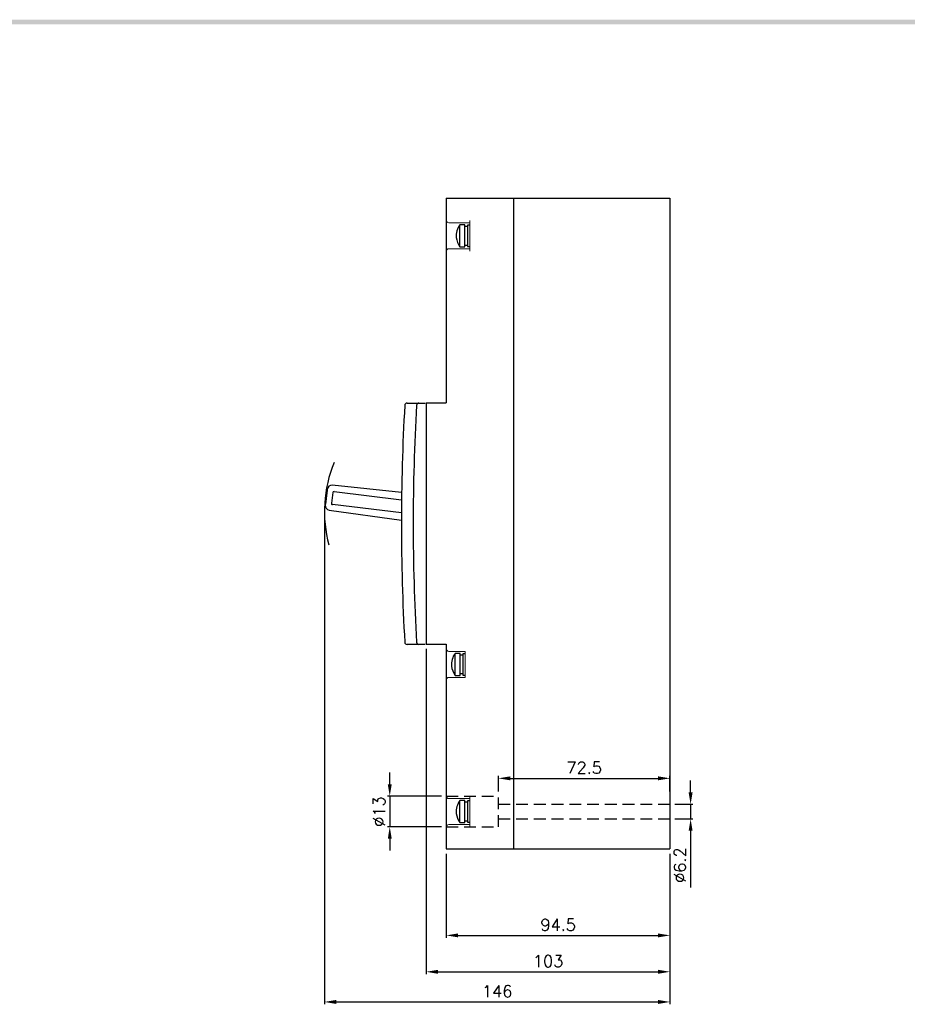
# Model space of a CAD drawing. Extents: x 3310 to 4964, y -496 to 659.
# Tile 7 of 8: x 3762 to 4137, y 243 to 659. Entities that reach past the tile are written whole.
import ezdxf

# ---------------------------------------------------------------- set-up
doc = ezdxf.new("R2010")
doc.units = 0
doc.header["$LTSCALE"] = 20
doc.header["$MEASUREMENT"] = 0
doc.linetypes.add('HIDDEN', pattern=[0.375, 0.25, -0.125])
doc.layers.get('0').update_dxf_attribs({"linetype": 'CONTINUOUS'})
for name, color, linetype in [('DEVICE', 7, 'CONTINUOUS'), ('di', 3, 'CONTINUOUS'), ('DIM', 3, 'CONTINUOUS'), ('dwg', 7, 'CONTINUOUS'), ('HIDE', 2, 'HIDDEN'), ('TOP', 7, 'CONTINUOUS')]:
    doc.layers.add(name, color=color, linetype=linetype)
doc.styles.add('KIM', font='ROMANS.shx', dxfattribs={"height": 5, "bigfont": 'GSG1.shx'})
doc.dimstyles.new('STANDARD$0', dxfattribs={"dimtxt": 5, "dimasz": 5, "dimexe": 1, "dimexo": 2, "dimgap": 2, "dimtad": 1, "dimdec": 4, "dimzin": 12, "dimdsep": 46, "dimtxsty": 'KIM', "dimcen": -1, "dimdle": 0.1, "dimadec": 0, "dimazin": 0, "dimtfac": 1, "dimtdec": 4, "dimtmove": 0, "dimatfit": 3, "dimfxl": 0, "dimtolj": 1, "dimtzin": 0, "dimarcsym": 0})

# ---------------------------------------------------------------- blocks, each defined once
blk = doc.blocks.new('*D45')
at = {"layer": 'di', "color": 0, "lineweight": -2}
for p, q in [((3942.31, 306.85), (3942.31, 271.34)), ((4036.81, 306.85), (4036.81, 271.34)), ((3947.31, 272.34), (4031.81, 272.34))]:
    blk.add_line(p, q, dxfattribs=at)
at = {"layer": 'di', "color": 0}
for points in [[(3947.31, 273.17), (3947.31, 271.51), (3942.31, 272.34)], [(4031.81, 273.17), (4031.81, 271.51), (4036.81, 272.34)]]:
    blk.add_solid(points, dxfattribs=at)
at = {"layer": 'di', "color": 0, "insert": (3989.56, 276.84), "char_height": 5, "attachment_point": 5, "style": 'KIM'}
blk.add_mtext('\\A1;94.5', dxfattribs=at)
blk = doc.blocks.new('*D46')
at = {"layer": 'di', "color": 0, "lineweight": -2}
for p, q in [((3933.81, 393.35), (3933.81, 255.97)), ((4036.81, 306.85), (4036.81, 255.97)), ((3938.81, 256.97), (4031.81, 256.97))]:
    blk.add_line(p, q, dxfattribs=at)
at = {"layer": 'di', "color": 0}
for points in [[(3938.81, 257.81), (3938.81, 256.14), (3933.81, 256.97)], [(4031.81, 257.81), (4031.81, 256.14), (4036.81, 256.97)]]:
    blk.add_solid(points, dxfattribs=at)
at = {"layer": 'di', "color": 0, "insert": (3985.31, 261.47), "char_height": 5, "attachment_point": 5, "style": 'KIM'}
blk.add_mtext('\\A1;103', dxfattribs=at)
blk = doc.blocks.new('*D47')
at = {"layer": 'di', "color": 0, "lineweight": -2}
for p, q in [((3890.81, 449.49), (3890.81, 243.23)), ((4036.81, 306.85), (4036.81, 243.23)), ((3895.81, 244.23), (4031.81, 244.23))]:
    blk.add_line(p, q, dxfattribs=at)
at = {"layer": 'di', "color": 0}
for points in [[(3895.81, 245.06), (3895.81, 243.4), (3890.81, 244.23)], [(4031.81, 245.06), (4031.81, 243.4), (4036.81, 244.23)]]:
    blk.add_solid(points, dxfattribs=at)
at = {"layer": 'di', "color": 0, "insert": (3963.81, 248.73), "char_height": 5, "attachment_point": 5, "style": 'KIM'}
blk.add_mtext('\\A1;146', dxfattribs=at)
blk = doc.blocks.new('*D48')
at = {"layer": 'di', "color": 0, "lineweight": -2}
for p, q in [((3964.31, 333.15), (3964.31, 339.7)), ((3969.31, 338.7), (4031.81, 338.7)), ((4036.81, 333.15), (4036.81, 339.7))]:
    blk.add_line(p, q, dxfattribs=at)
at = {"layer": 'di', "color": 0}
for points in [[(3969.31, 339.53), (3969.31, 337.86), (3964.31, 338.7)], [(4031.81, 339.53), (4031.81, 337.86), (4036.81, 338.7)]]:
    blk.add_solid(points, dxfattribs=at)
at = {"layer": 'di', "color": 0, "insert": (4000.56, 343.2), "char_height": 5, "attachment_point": 5, "style": 'KIM'}
blk.add_mtext('\\A1;72.5', dxfattribs=at)
blk = doc.blocks.new('*D49')
at = {"layer": 'di', "color": 0, "lineweight": -2}
for p, q in [((4045.52, 332.75), (4045.52, 337.75)), ((4038.81, 327.75), (4046.52, 327.75)), ((4045.52, 327.75), (4045.52, 321.55)), ((4038.81, 321.55), (4046.52, 321.55)), ((4045.52, 316.55), (4045.52, 292.55))]:
    blk.add_line(p, q, dxfattribs=at)
at = {"layer": 'di', "color": 0}
for points in [[(4044.69, 332.75), (4046.35, 332.75), (4045.52, 327.75)], [(4044.69, 316.55), (4046.35, 316.55), (4045.52, 321.55)]]:
    blk.add_solid(points, dxfattribs=at)
at = {"layer": 'di', "color": 0, "insert": (4041.02, 302.05), "char_height": 5, "attachment_point": 5, "rotation": 90, "style": 'KIM'}
blk.add_mtext('\\A1;%%C6.2', dxfattribs=at)
blk = doc.blocks.new('*D50')
at = {"layer": 'di', "color": 0, "lineweight": -2}
for p, q in [((3918.41, 336.15), (3918.41, 341.15)), ((3940.31, 331.15), (3917.41, 331.15)), ((3918.41, 331.15), (3918.41, 318.15)), ((3940.31, 318.15), (3917.41, 318.15)), ((3918.41, 313.15), (3918.41, 308.15))]:
    blk.add_line(p, q, dxfattribs=at)
at = {"layer": 'di', "color": 0}
for points in [[(3917.58, 336.15), (3919.25, 336.15), (3918.41, 331.15)], [(3917.58, 313.15), (3919.25, 313.15), (3918.41, 318.15)]]:
    blk.add_solid(points, dxfattribs=at)
at = {"layer": 'di', "color": 0, "insert": (3913.91, 324.65), "char_height": 5, "attachment_point": 5, "rotation": 90, "style": 'KIM'}
blk.add_mtext('\\A1;%%C13', dxfattribs=at)

msp = doc.modelspace()

# ---------------------------------------------------------------- linework, layer by layer
msp.add_line((4036.8111, 583.85179), (4036.8111, 308.85179))
at = {"color": 7, "linetype": 'Continuous', "lineweight": 15}
for p, q in [((3952.3111, 574.45178), (3952.3111, 561.45178)), ((3943.3111, 573.45179), (3952.3111, 573.45179)), ((3952.3111, 562.45179), (3943.3111, 562.45179)), ((3950.3111, 392.35178), (3943.3111, 392.35178)), ((3950.3111, 392.35178), (3950.3111, 381.35179)), ((3950.3111, 381.35179), (3943.3111, 381.35179)), ((3943.3111, 330.15179), (3952.3111, 330.15179)), ((3952.3111, 331.15179), (3952.3111, 318.15179)), ((3952.3111, 319.15179), (3943.3111, 319.15179))]:
    msp.add_line(p, q, dxfattribs=at)
at = {"linetype": 'Continuous', "lineweight": 25}
for p, q in [((3923.41124, 459.43241), (3894.1465, 462.50826)), ((3891.95235, 460.76296), (3891.18645, 454.52519)), ((3891.38496, 454.50082), (3892.11618, 460.4561)), ((3891.95235, 460.76296), (3891.91767, 460.48047)), ((3891.91767, 460.48047), (3892.11618, 460.4561)), ((3894.30763, 459.43139), (3893.75922, 454.96493)), ((3894.86484, 459.86673), (3923.37008, 456.36672)), ((3891.18645, 454.52519), (3891.15177, 454.24271)), ((3891.38496, 454.50082), (3891.18645, 454.52519)), ((3923.32321, 450.83117), (3894.19456, 454.40772)), ((3892.85851, 452.01844), (3923.31239, 447.73842))]:
    msp.add_line(p, q, dxfattribs=at)
at = {"color": 7, "linetype": 'Continuous', "lineweight": 15}
for centre, start, end in [((3943.3111, 574.45179), 180, 270), ((3943.3111, 561.45179), 90, 180), ((3943.3111, 393.35178), 180, 270), ((3943.3111, 380.35178), 90, 180), ((3943.3111, 331.15179), 180, 270), ((3943.3111, 318.15179), 90, 180)]:
    msp.add_arc(centre, 1, start, end, dxfattribs=at)
at = {"linetype": 'Continuous', "lineweight": 25}
for centre, radius, start, end in [((3893.93744, 460.51922), 2, 84, 173), ((3894.8039, 459.37045), 0.5, 83, 173), ((3893.13686, 453.99897), 2, 173, 262), ((3894.25549, 454.904), 0.5, 173, 263)]:
    msp.add_arc(centre, radius, start, end, dxfattribs=at)
at = {"layer": 'DEVICE', "color": 7}
for p, q in [((3942.3111, 583.85179), (4036.8111, 583.85179)), ((3942.3111, 583.85179), (3942.3111, 497.35179)), ((3970.7111, 583.85179), (3970.7111, 308.85179)), ((4036.8111, 583.85179), (4036.8111, 308.85179)), ((3933.8111, 497.35179), (3933.8111, 395.35179)), ((3933.8111, 497.35179), (3942.3111, 497.35179)), ((3933.8111, 395.35179), (3942.3111, 395.35179)), ((3942.3111, 395.35179), (3942.3111, 308.85179)), ((3942.3111, 308.85179), (4036.8111, 308.85179))]:
    msp.add_line(p, q, dxfattribs=at)
at = {"layer": 'DIM'}
msp.add_arc((3944.99872, 451.48608), 54.18763, 157.6445593, 195.1375747, dxfattribs=at)
at = {"layer": 'dwg'}
msp.add_trace([(3325.08235, 659.22988), (3327.08235, 657.22988), (4957.08235, 659.22988), (4955.08235, 657.22988)], dxfattribs=at)
at = {"layer": 'HIDE'}
for p, q in [((3942.3111, 331.15186), (3964.31094, 331.15186)), ((3964.31094, 318.15186), (3964.31094, 331.15186)), ((3964.31094, 327.75186), (4036.8111, 327.75186)), ((3964.31094, 321.55186), (4036.8111, 321.55186)), ((3942.3111, 318.15186), (3964.31094, 318.15186))]:
    msp.add_line(p, q, dxfattribs=at)
at = {"layer": 'TOP', "color": 7, "linetype": 'Continuous'}
for p, q in [((3950.11094, 572.61174), (3947.99823, 572.61174)), ((3947.99823, 572.51001), (3947.99823, 572.61174)), ((3947.99823, 572.20896), (3947.99823, 572.51001)), ((3947.99823, 571.72178), (3947.99823, 572.20896)), ((3947.99823, 571.06993), (3947.99823, 571.72178)), ((3947.99823, 570.2818), (3947.99823, 571.06993)), ((3947.99823, 569.39188), (3947.99823, 570.2818)), ((3950.11094, 572.51001), (3950.11094, 572.61174)), ((3950.11094, 572.20896), (3950.11094, 572.51001)), ((3950.11094, 571.72178), (3950.11094, 572.20896)), ((3951.31087, 571.87681), (3950.11094, 571.87681)), ((3950.11094, 571.06993), (3950.11094, 571.72178)), ((3950.11094, 570.2818), (3950.11094, 571.06993)), ((3950.11094, 569.39188), (3950.11094, 570.2818)), ((3951.31087, 572.45177), (3951.31087, 572.33904)), ((3952.3111, 572.45177), (3951.31087, 572.45177)), ((3951.31087, 572.33904), (3951.31087, 572.00611)), ((3951.31087, 572.00611), (3951.31087, 571.47)), ((3951.31087, 571.47), (3951.31087, 570.75745)), ((3951.31087, 570.75745), (3951.31087, 569.90425)), ((3947.99823, 568.43884), (3947.99823, 569.39188)), ((3947.99823, 566.51187), (3947.99823, 568.43884)), ((3947.99823, 565.62171), (3947.99823, 566.51187)), ((3950.11094, 568.43884), (3950.11094, 569.39188)), ((3950.11094, 566.51187), (3950.11094, 568.43884)), ((3950.11094, 565.62171), (3950.11094, 566.51187)), ((3951.31087, 569.90425), (3951.31087, 568.9531)), ((3951.31087, 568.9531), (3951.31087, 566.95041)), ((3951.31087, 566.95041), (3951.31087, 565.99931)), ((3951.31087, 565.99931), (3951.31087, 565.14606)), ((3947.99823, 564.83363), (3947.99823, 565.62171)), ((3947.99823, 564.18178), (3947.99823, 564.83363)), ((3947.99823, 563.6946), (3947.99823, 564.18178)), ((3947.99823, 563.39365), (3947.99823, 563.6946)), ((3947.99823, 563.29182), (3947.99823, 563.39365)), ((3947.99823, 563.29182), (3950.11094, 563.29182)), ((3950.11094, 564.83363), (3950.11094, 565.62171)), ((3950.11094, 564.18178), (3950.11094, 564.83363)), ((3950.11094, 563.6946), (3950.11094, 564.18178)), ((3950.11094, 564.0268), (3951.31087, 564.0268)), ((3950.11094, 563.39365), (3950.11094, 563.6946)), ((3950.11094, 563.29182), (3950.11094, 563.39365)), ((3951.31087, 565.14606), (3951.31087, 564.43346)), ((3951.31087, 564.43346), (3951.31087, 563.8975)), ((3951.31087, 563.8975), (3951.31087, 563.56462)), ((3951.31087, 563.56462), (3951.31087, 563.45179)), ((3951.31087, 563.45179), (3952.3111, 563.45179)), ((3925.75438, 497.25053), (3930.75461, 497.25053)), ((3927.75436, 497.25053), (3930.75437, 497.25053)), ((3930.75437, 497.25053), (3933.3109, 497.25053)), ((3923.40288, 458.91779), (3923.40358, 458.91769)), ((3930.75461, 395.25052), (3925.75438, 395.25052)), ((3930.75437, 395.25052), (3927.75436, 395.25052)), ((3933.3109, 395.25052), (3930.75437, 395.25052)), ((3948.11094, 391.51175), (3945.99823, 391.51175)), ((3945.99823, 391.41001), (3945.99823, 391.51175)), ((3945.99823, 391.10896), (3945.99823, 391.41001)), ((3945.99823, 390.62178), (3945.99823, 391.10896)), ((3948.11094, 391.41001), (3948.11094, 391.51175)), ((3948.11094, 391.10896), (3948.11094, 391.41001)), ((3948.11094, 390.62178), (3948.11094, 391.10896)), ((3949.31087, 391.35178), (3949.31087, 391.23904)), ((3950.3111, 391.35178), (3949.31087, 391.35178)), ((3949.31087, 391.23904), (3949.31087, 390.90611)), ((3945.99823, 389.96993), (3945.99823, 390.62178)), ((3945.99823, 389.1818), (3945.99823, 389.96993)), ((3945.99823, 388.29188), (3945.99823, 389.1818)), ((3945.99823, 387.33884), (3945.99823, 388.29188)), ((3945.99823, 385.41188), (3945.99823, 387.33884)), ((3949.31087, 390.77681), (3948.11094, 390.77681)), ((3948.11094, 389.96993), (3948.11094, 390.62178)), ((3948.11094, 389.1818), (3948.11094, 389.96993)), ((3948.11094, 388.29188), (3948.11094, 389.1818)), ((3948.11094, 387.33884), (3948.11094, 388.29188)), ((3948.11094, 385.41188), (3948.11094, 387.33884)), ((3949.31087, 390.90611), (3949.31087, 390.37)), ((3949.31087, 390.37), (3949.31087, 389.65745)), ((3949.31087, 389.65745), (3949.31087, 388.80426)), ((3949.31087, 388.80426), (3949.31087, 387.8531)), ((3949.31087, 387.8531), (3949.31087, 385.85041)), ((3945.99823, 384.52172), (3945.99823, 385.41188)), ((3945.99823, 383.73363), (3945.99823, 384.52172)), ((3945.99823, 383.08178), (3945.99823, 383.73363)), ((3945.99823, 382.59461), (3945.99823, 383.08178)), ((3948.11094, 384.52172), (3948.11094, 385.41188)), ((3948.11094, 383.73363), (3948.11094, 384.52172)), ((3948.11094, 383.08178), (3948.11094, 383.73363)), ((3948.11094, 382.59461), (3948.11094, 383.08178)), ((3948.11094, 382.9268), (3949.31087, 382.9268)), ((3949.31087, 385.85041), (3949.31087, 384.89931)), ((3949.31087, 384.89931), (3949.31087, 384.04607)), ((3949.31087, 384.04607), (3949.31087, 383.33347)), ((3949.31087, 383.33347), (3949.31087, 382.7975)), ((3949.31087, 382.7975), (3949.31087, 382.46462)), ((3945.99823, 382.29365), (3945.99823, 382.59461)), ((3945.99823, 382.19182), (3945.99823, 382.29365)), ((3945.99823, 382.19182), (3948.11094, 382.19182)), ((3948.11094, 382.29365), (3948.11094, 382.59461)), ((3948.11094, 382.19182), (3948.11094, 382.29365)), ((3949.31087, 382.46462), (3949.31087, 382.35179)), ((3949.31087, 382.35179), (3950.3111, 382.35179)), ((3950.11094, 329.31175), (3947.99823, 329.31175)), ((3947.99823, 329.21001), (3947.99823, 329.31175)), ((3947.99823, 328.90897), (3947.99823, 329.21001)), ((3947.99823, 328.42179), (3947.99823, 328.90897)), ((3950.11094, 329.21001), (3950.11094, 329.31175)), ((3950.11094, 328.90897), (3950.11094, 329.21001)), ((3950.11094, 328.42179), (3950.11094, 328.90897)), ((3951.31087, 329.15178), (3951.31087, 329.03905)), ((3952.3111, 329.15178), (3951.31087, 329.15178)), ((3951.31087, 329.03905), (3951.31087, 328.70612)), ((3951.31087, 328.70612), (3951.31087, 328.17001)), ((3947.99823, 327.76994), (3947.99823, 328.42179)), ((3947.99823, 326.98181), (3947.99823, 327.76994)), ((3947.99823, 326.09189), (3947.99823, 326.98181)), ((3947.99823, 325.13885), (3947.99823, 326.09189)), ((3947.99823, 323.21188), (3947.99823, 325.13885)), ((3951.31087, 328.57682), (3950.11094, 328.57682)), ((3950.11094, 327.76994), (3950.11094, 328.42179)), ((3950.11094, 326.98181), (3950.11094, 327.76994)), ((3950.11094, 326.09189), (3950.11094, 326.98181)), ((3950.11094, 325.13885), (3950.11094, 326.09189)), ((3950.11094, 323.21188), (3950.11094, 325.13885)), ((3951.31087, 328.17001), (3951.31087, 327.45746)), ((3951.31087, 327.45746), (3951.31087, 326.60426)), ((3951.31087, 326.60426), (3951.31087, 325.65311)), ((3951.31087, 325.65311), (3951.31087, 323.65042)), ((3947.99823, 322.32172), (3947.99823, 323.21188)), ((3947.99823, 321.53364), (3947.99823, 322.32172)), ((3947.99823, 320.88179), (3947.99823, 321.53364)), ((3947.99823, 320.39461), (3947.99823, 320.88179)), ((3947.99823, 320.09366), (3947.99823, 320.39461)), ((3950.11094, 322.32172), (3950.11094, 323.21188)), ((3950.11094, 321.53364), (3950.11094, 322.32172)), ((3950.11094, 320.88179), (3950.11094, 321.53364)), ((3950.11094, 320.39461), (3950.11094, 320.88179)), ((3950.11094, 320.72681), (3951.31087, 320.72681)), ((3950.11094, 320.09366), (3950.11094, 320.39461)), ((3951.31087, 323.65042), (3951.31087, 322.69932)), ((3951.31087, 322.69932), (3951.31087, 321.84607)), ((3951.31087, 321.84607), (3951.31087, 321.13347)), ((3951.31087, 321.13347), (3951.31087, 320.5975)), ((3951.31087, 320.5975), (3951.31087, 320.26463)), ((3947.99823, 319.99182), (3947.99823, 320.09366)), ((3947.99823, 319.99182), (3950.11094, 319.99182)), ((3950.11094, 319.99182), (3950.11094, 320.09366)), ((3951.31087, 320.26463), (3951.31087, 320.1518)), ((3951.31087, 320.1518), (3952.3111, 320.1518))]:
    msp.add_line(p, q, dxfattribs=at)
for centre, radius, start, end in [((3954.50098, 567.95181), 8, 144.373426, 185.306095), ((3954.50098, 567.95181), 8, 185.306095, 215.626574), ((4791.06107, 446.25056), 867.74995, 176.692956, 183.307044), ((3925.75438, 496.25054), 1, 90, 176.692956), ((4796.06106, 446.25056), 867.74995, 176.692956, 183.307044), ((3930.75437, 496.25054), 1, 90, 176.692956), ((3925.75438, 396.25056), 1, 183.307044, 270), ((3930.75437, 396.25056), 1, 183.307044, 270), ((3952.50098, 386.85181), 8, 144.373426, 185.306095), ((3952.50098, 386.85181), 8, 185.306095, 215.626574), ((3954.50098, 324.65181), 8, 144.373426, 185.306095), ((3954.50098, 324.65181), 8, 185.306095, 215.626574)]:
    msp.add_arc(centre, radius, start, end, dxfattribs=at)

# ---------------------------------------------------------------- dimensions: what is measured, and where the dimension line sits
at = {"layer": 'di'}
for base, p1, picture, middle in [((4036.8111, 244.23148), (3890.8111, 451.48608), '*D47', (3963.8111, 244.23148)), ((4036.8111, 272.34144), (3942.3111, 308.85179), '*D45', (3989.5611, 272.34144))]:
    dim = msp.add_linear_dim(base=base, p1=p1, p2=(4036.8111, 308.85179), angle=180, dimstyle='STANDARD$0', dxfattribs=at)
    dim.commit()
    dim.dimension.update_dxf_attribs({"geometry": picture, "text_midpoint": middle, "dimtype": 160})
dim = msp.add_linear_dim(base=(4036.8111, 256.97466), p1=(3933.8111, 395.35179), p2=(4036.8111, 308.85179), angle=180, dimstyle='STANDARD$0', dxfattribs=at)
dim.commit()
dim.dimension.update_dxf_attribs({"geometry": '*D46', "text_midpoint": (3985.3111, 261.47466)})
dim = msp.add_linear_dim(base=(4036.8111, 338.69739), p1=(3964.31094, 331.15186), p2=(4036.8111, 331.15186), angle=180, dimstyle='STANDARD$0', override={"dimdec": 1}, dxfattribs=at)
dim.commit()
dim.dimension.update_dxf_attribs({"geometry": '*D48', "text_midpoint": (4000.56102, 343.19739)})
dim = msp.add_linear_dim(base=(3918.41405, 318.15186), p1=(3942.3111, 331.15186), p2=(3942.3111, 318.15186), angle=270, text='%%C<>', dimstyle='STANDARD$0', dxfattribs=at)
dim.commit()
dim.dimension.update_dxf_attribs({"geometry": '*D50', "text_midpoint": (3918.41405, 324.65186), "dimtype": 160})
dim = msp.add_linear_dim(base=(4045.52042, 321.55186), p1=(4036.8111, 327.75186), p2=(4036.8111, 321.55186), angle=270, text='%%C<>', dimstyle='STANDARD$0', dxfattribs=at)
dim.commit()
dim.dimension.update_dxf_attribs({"geometry": '*D49', "text_midpoint": (4041.02042, 302.05186)})

doc.saveas('drawing.dxf')
